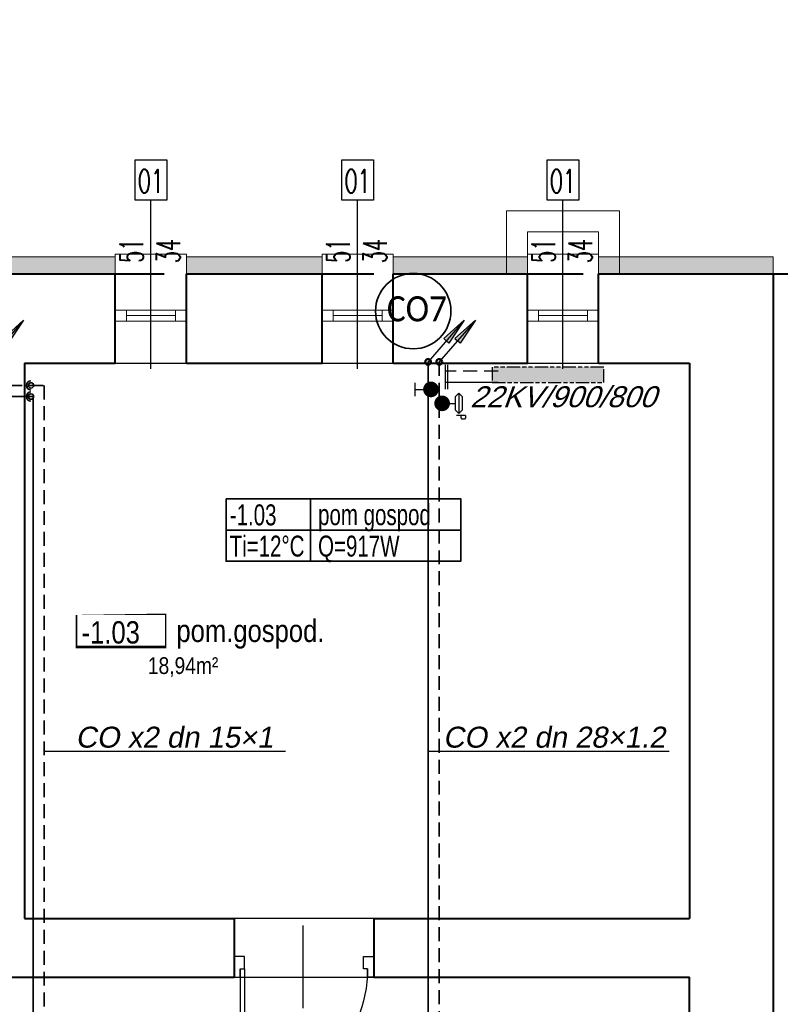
# Model space of a CAD drawing. Header units: millimetres. Extents: x 8949 to 48457, y -1077 to 15217.
# Tile 4 of 63: x 21606 to 22150, y 8088 to 8793. Entities that reach past the tile are written whole.
import ezdxf
from ezdxf.enums import TextEntityAlignment as Align

# ---------------------------------------------------------------- set-up
doc = ezdxf.new("R2010")
doc.units = ezdxf.units.MM
doc.linetypes.add('DASHED', pattern=[0.75, 0.5, -0.25])
doc.linetypes.add('PHANTOM', pattern=[29.5, 9.5, -1.5, 3, -1.5, 3, -1.5, 9.5])
for name, color, linetype, lineweight in [('0A_KONSTR', 250, 'Continuous', 40), ('0A_OCIEPLENIE', 30, 'Continuous', 9), ('0A_OPISY POM', 7, 'Continuous', 9), ('0A_POMOCNICZE', 30, 'Continuous', 9), ('0A_STOLARKA', 140, 'Continuous', 9), ('__ IS co_OZN POM', 6, 'Continuous', 35), ('___CO', 1, 'Continuous', 25), ('___IS GRZEJNIKI', 1, 'PHANTOM', 30), ('___IS OPIS PIONÓW', 2, 'Continuous', 25), ('___IS OPIS SREDNIC CO', 2, 'Continuous', 25), ('___IS PION CO', 1, 'Continuous', 25)]:
    doc.layers.add(name, color=color, linetype=linetype, lineweight=lineweight)
for name, color, linetype in [('_a_drzwi', 2, 'Continuous'), ('ARMATURA', 7, 'Continuous'), ('Opisy', 4, 'Continuous')]:
    doc.layers.add(name, color=color, linetype=linetype)
doc.styles.add('1', font='simplex.shx', dxfattribs={"width": 0.6})
doc.styles.add('1_50', font='simplex.shx', dxfattribs={"width": 0.6})
doc.styles.add('ETYKIETY_PRZEWODOW', font='arial.ttf', dxfattribs={"oblique": 10, "height": 10})
doc.styles.add('m1_romans', font='romans.shx', dxfattribs={"width": 0.8})
doc.styles.get("Standard").update_dxf_attribs({"font": 'arial.ttf'})
pattern_1 = [(0, (8036.601214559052, 1017.80696612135), (4.7625, 2.749630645), [3.175, -6.35]), (120, (8036.601214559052, 1017.80696612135), (-4.762499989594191, 2.749630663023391), [3.174999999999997, -6.349999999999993]), (59.99999999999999, (8036.601214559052, 1017.80696612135), (1.040580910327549e-08, 5.499261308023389), [-6.35, 3.175])]

# ---------------------------------------------------------------- blocks, each defined once
blk = doc.blocks.new('A$C372b6b25')
at = {"layer": '_a_drzwi'}
for p, q in [((3.333333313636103, -4.444444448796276), (3.333333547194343, 63.88888889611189)), ((5.55555553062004, -4.444444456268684), (5.555555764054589, 63.852745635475)), ((37.04486090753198, 16.66666644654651), (37.04486075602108, -27.77777792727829)), ((0, 0), (3.33333332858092, -1.120861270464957e-08)), ((3.33333332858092, -1.120861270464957e-08), (3.333333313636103, -4.444444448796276)), ((3.333333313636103, -4.444444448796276), (5.55555553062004, -4.444444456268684)), ((5.55555553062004, -4.444444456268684), (5.555555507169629, -11.1111111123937)), ((69.44444444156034, -4.444444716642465), (69.44444441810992, -11.11111137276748)), ((71.66666665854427, -4.444444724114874), (69.44444444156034, -4.444444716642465)), ((71.66666667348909, -2.870419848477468e-07), (71.66666665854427, -4.444444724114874)), ((75, -2.982487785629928e-07), (71.66666667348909, -2.870419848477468e-07)), ((5.555555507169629, -11.1111111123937), (-3.839522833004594e-08, -11.1111110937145)), ((69.44444441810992, -11.11111137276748), (74.99999996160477, -11.1111113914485))]:
    blk.add_line(p, q, dxfattribs=at)
for points in [[(0, 0), (0, -11.1111110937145)], [(75, -2.982487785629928e-07), (74.99999996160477, -11.1111113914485)]]:
    blk.add_lwpolyline(points, dxfattribs=at)
blk.add_arc((3.333333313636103, -4.444444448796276), 68.33333334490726, 0, 89.99999980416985, dxfattribs=at)
blk = doc.blocks.new('A$C3A1D35A0')
at = {"layer": '___IS PION CO'}
blk.add_hatch(color=2, dxfattribs=at).paths.add_polyline_path([(0, 39.52686293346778), (-2.429371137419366, 19.93677408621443), (0, 19.93677408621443), (2.429371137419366, 19.93677408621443)])
at = {"layer": '___IS PION CO', "color": 2}
for points in [[(0, 39.52686293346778), (-2.429371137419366, 19.93677408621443), (0, 19.93677408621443)], [(0, 39.52686293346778), (0, 0)], [(0, 39.52686293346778), (0, 0)], [(0, 39.52686293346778), (2.429371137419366, 19.93677408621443), (0, 19.93677408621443)]]:
    blk.add_lwpolyline(points, dxfattribs=at)
blk = doc.blocks.new('REGDPG')
at = {"layer": 'ARMATURA', "linetype": 'Continuous'}
for p, q in [((-9, 15), (-6, 18)), ((-6, 18), (6, 18)), ((6, 18), (9, 15)), ((11, 21), (11, 13)), ((11, 21), (13, 21)), ((13, 21), (14, 20)), ((14, 18), (13, 17)), ((14, 20), (14, 18)), ((-6, 12), (-9, 15)), ((-9, 15), (9, 15)), ((6, 12), (-6, 12)), ((0, 6), (0, 12)), ((9, 15), (6, 12)), ((13, 17), (11, 17))]:
    blk.add_line(p, q, dxfattribs=at)
at = {"layer": 'ARMATURA', "linetype": 'Continuous', "const_width": 7}
blk.add_lwpolyline([(-3.5, 0, 1), (3.5, 0, 1)], format="xyb", close=True, dxfattribs=at)
blk = doc.blocks.new('ZAWORODCING')
at = {"layer": 'ARMATURA', "linetype": 'Continuous'}
for p, q in [((-6, 14), (6, 14)), ((0, 14), (0, 7))]:
    blk.add_line(p, q, dxfattribs=at)
at = {"layer": 'ARMATURA', "linetype": 'Continuous', "const_width": 7}
blk.add_lwpolyline([(-3.5, 0, 1), (3.5, 0, 1)], format="xyb", close=True, dxfattribs=at)

msp = doc.modelspace()

# ---------------------------------------------------------------- hatches: boundary and pattern name
at = {"layer": '0A_OCIEPLENIE', "transparency": 33554687}
h = msp.add_hatch(dxfattribs=at)
h.set_pattern_fill('HONEY', color=256)
h.set_pattern_definition(pattern_1)
h.paths.add_polyline_path([(21748.72370591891, 7458.432598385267), (21743.72370591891, 7458.432598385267), (21743.72370591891, 7446.432598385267), (21748.72370591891, 7446.432598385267)])
h.paths.add_polyline_path([(21743.72370591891, 7458.432598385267), (21725.72370591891, 7458.432598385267), (21725.72370591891, 7446.432598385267), (21743.72370591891, 7446.432598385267)])
h.paths.add_polyline_path([(21725.72370591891, 7458.432598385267), (21720.72370591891, 7458.432598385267), (21720.72370591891, 7446.432598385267), (21725.72370591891, 7446.432598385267)])
h.paths.add_polyline_path([(21668.72370591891, 7458.432598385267), (21645.72370591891, 7458.432598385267), (21645.72370591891, 7446.432598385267), (21668.72370591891, 7446.432598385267)])
h.paths.add_polyline_path([(21645.72370591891, 7458.432598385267), (21640.72370591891, 7458.432598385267), (21640.72370591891, 7446.432598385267), (21645.72370591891, 7446.432598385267)])
h.paths.add_polyline_path([(21588.72370591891, 7458.432598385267), (21573.72370591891, 7458.432598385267), (21573.72370591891, 7446.43259838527), (21588.72370591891, 7446.43259838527)])
h.paths.add_polyline_path([(21573.72370591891, 7458.432598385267), (21491.05126468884, 7458.432598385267), (21491.05126468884, 7446.43259838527), (21573.72370591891, 7446.43259838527)])
h.paths.add_polyline_path([(21491.05126468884, 7458.432598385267), (21450.16534674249, 7458.432598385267), (21450.16534674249, 7446.43259838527), (21491.05126468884, 7446.43259838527)])
h.paths.add_polyline_path([(21450.16534674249, 7458.432598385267), (21435.16534674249, 7458.432598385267), (21435.16534674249, 7446.43259838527), (21450.16534674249, 7446.43259838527)])
h.paths.add_polyline_path([(21384.16534674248, 7458.432598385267), (21379.16534674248, 7458.432598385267), (21379.16534674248, 7446.432598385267), (21384.16534674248, 7446.432598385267)])
h.paths.add_polyline_path([(21379.16534674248, 7458.432598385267), (21361.16534674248, 7458.432598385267), (21361.16534674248, 7446.432598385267), (21379.16534674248, 7446.432598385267)])
h.paths.add_polyline_path([(21361.16534674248, 7458.432598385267), (21356.16534674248, 7458.432598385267), (21356.16534674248, 7446.432598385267), (21361.16534674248, 7446.432598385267)])
h.paths.add_polyline_path([(21304.16534674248, 7458.432598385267), (21289.16534674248, 7458.432598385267), (21289.16534674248, 7446.432598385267), (21304.16534674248, 7446.432598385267)])
h.paths.add_polyline_path([(21289.16534674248, 7458.432598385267), (21169.16534674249, 7458.432598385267), (21169.16534674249, 7446.432598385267), (21289.16534674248, 7446.432598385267)])
h.paths.add_polyline_path([(21169.16534674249, 7458.432598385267), (21154.16534674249, 7458.432598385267), (21154.16534674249, 7446.432598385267), (21169.16534674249, 7446.432598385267)])
h.paths.add_polyline_path([(21033.16534674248, 7458.432598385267), (21018.16534674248, 7458.432598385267), (21018.16534674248, 7446.432598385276), (21033.16534674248, 7446.432598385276)])
h.paths.add_polyline_path([(21018.16534674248, 7458.432598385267), (20534.16534674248, 7458.432598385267), (20534.16534674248, 7711.432598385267), (20522.16534674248, 7711.432598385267), (20522.16534674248, 7446.432598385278), (20534.16534674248, 7446.432598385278), (21018.16534674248, 7446.432598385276)])
h.paths.add_polyline_path([(20534.16534674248, 7789.432598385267), (20522.16534674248, 7789.432598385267), (20522.16534674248, 7762.432598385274), (20534.16534674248, 7762.432598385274)])
h.paths.add_polyline_path([(20534.16534674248, 8218.432598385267), (20522.16534674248, 8218.432598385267), (20522.16534674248, 7840.432598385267), (20534.16534674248, 7840.432598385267)])
h.paths.add_polyline_path([(21373.62060964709, 8001.771961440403), (21413.36027445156, 8001.771961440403), (21413.36027445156, 8028.794307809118), (21373.62060964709, 8028.794307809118)], flags=9)
h.paths.add_polyline_path([(20674.16391548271, 8327.965227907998), (20674.16391548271, 8356.565227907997), (20653.16391548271, 8356.565227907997), (20653.16391548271, 8327.965227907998)], flags=9)
h.paths.add_polyline_path([(20674.16391548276, 8118.132598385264), (20674.16391548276, 8138.732598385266), (20653.16391548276, 8138.732598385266), (20653.16391548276, 8118.132598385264)], flags=9)
h.paths.add_polyline_path([(20674.16391548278, 8022.432598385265), (20674.16391548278, 8049.432598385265), (20653.16391548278, 8049.432598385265), (20653.16391548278, 8022.432598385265)], flags=9)
h.paths.add_polyline_path([(20674.16391548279, 7931.932598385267), (20674.16391548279, 7952.932598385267), (20653.16391548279, 7952.932598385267), (20653.16391548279, 7931.932598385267)], flags=9)
h.paths.add_polyline_path([(20654.70457165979, 7707.06116981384), (20654.70457165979, 7735.661169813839), (20633.70457165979, 7735.661169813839), (20633.70457165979, 7707.06116981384)], flags=9)
h.paths.add_polyline_path([(20743.92645476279, 8193.325151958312), (20772.52645476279, 8193.325151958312), (20772.52645476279, 8214.325151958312), (20743.92645476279, 8214.325151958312)], flags=9)
h.paths.add_polyline_path([(20965.36534674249, 8193.325151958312), (20985.96534674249, 8193.325151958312), (20985.96534674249, 8214.325151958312), (20965.36534674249, 8214.325151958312)], flags=9)
h.paths.add_polyline_path([(21062.86534674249, 8193.325151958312), (21089.46534674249, 8193.325151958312), (21089.46534674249, 8214.325151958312), (21062.86534674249, 8214.325151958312)], flags=9)
h.paths.add_polyline_path([(20903.36444984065, 8216.029296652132), (20903.36444984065, 8239.429296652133), (20882.36444984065, 8239.429296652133), (20882.36444984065, 8216.029296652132)], flags=9)
h.paths.add_polyline_path([(20740.17812377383, 7573.905326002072), (20767.17812377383, 7573.905326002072), (20767.17812377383, 7594.905326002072), (20740.17812377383, 7594.905326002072)], flags=25)
h.paths.add_polyline_path([(21057.06534674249, 7573.905326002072), (21085.26534674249, 7573.905326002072), (21085.26534674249, 7594.905326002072), (21057.06534674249, 7594.905326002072)], flags=9)
h.paths.add_polyline_path([(21362.36534674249, 7573.90532600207), (21390.96534674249, 7573.90532600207), (21390.96534674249, 7594.90532600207), (21362.36534674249, 7594.90532600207)], flags=9)
h.paths.add_polyline_path([(21676.66534674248, 7573.905326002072), (21705.66534674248, 7573.905326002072), (21705.66534674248, 7594.905326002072), (21676.66534674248, 7594.905326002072)], flags=9)
h.paths.add_polyline_path([(21489.82424098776, 7828.177741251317), (21489.82424098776, 7855.177741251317), (21468.82424098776, 7855.177741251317), (21468.82424098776, 7828.177741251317)], flags=9)
h.paths.add_polyline_path([(21525.1696310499, 7736.2763530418), (21542.1696310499, 7736.2763530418), (21542.1696310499, 7757.2763530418), (21525.1696310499, 7757.2763530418)], flags=9)
h.paths.add_polyline_path([(21594.25587722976, 7729.510486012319), (21594.25587722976, 7758.110486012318), (21573.25587722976, 7758.110486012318), (21573.25587722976, 7729.510486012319)], flags=9)
h.paths.add_polyline_path([(21238.12639449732, 8250.438293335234), (21238.12639449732, 8279.038293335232), (21217.12639449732, 8279.038293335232), (21217.12639449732, 8250.438293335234)], flags=9)
h.paths.add_polyline_path([(21238.12639449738, 7707.632598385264), (21238.12639449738, 7736.232598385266), (21217.12639449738, 7736.232598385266), (21217.12639449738, 7707.632598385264)], flags=9)
h.paths.add_polyline_path([(20871.4571188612, 7842.327518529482), (20891.6571188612, 7842.327518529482), (20891.6571188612, 7863.327518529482), (20871.4571188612, 7863.327518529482)], flags=9)
h.paths.add_polyline_path([(20986.06534674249, 7842.327518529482), (21006.26534674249, 7842.327518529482), (21006.26534674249, 7863.327518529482), (20986.06534674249, 7863.327518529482)], flags=9)
h.paths.add_polyline_path([(20822.57036450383, 7889.819634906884), (20822.57036450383, 7910.419634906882), (20801.57036450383, 7910.419634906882), (20801.57036450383, 7889.819634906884)], flags=9)
h.paths.add_polyline_path([(21066.26253718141, 7889.380100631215), (21066.26253718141, 7909.980100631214), (21045.26253718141, 7909.980100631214), (21045.26253718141, 7889.380100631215)], flags=9)
h.paths.add_polyline_path([(21136.91124650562, 7752.365417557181), (21136.91124650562, 7780.96541755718), (21115.91124650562, 7780.96541755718), (21115.91124650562, 7752.365417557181)], flags=9)
h.paths.add_polyline_path([(21639.7596360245, 7426.791666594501), (21639.7596360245, 7451.9916665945), (21614.5596360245, 7451.9916665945), (21614.5596360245, 7426.791666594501)], flags=9)
h.paths.add_polyline_path([(21613.3385257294, 7429.477470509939), (21613.3385257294, 7449.877470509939), (21588.1385257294, 7449.877470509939), (21588.1385257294, 7429.477470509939)], flags=9)
h.paths.add_polyline_path([(21719.7596360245, 7426.791666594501), (21719.7596360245, 7451.9916665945), (21694.5596360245, 7451.9916665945), (21694.5596360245, 7426.791666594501)], flags=9)
h.paths.add_polyline_path([(21693.33852572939, 7429.477470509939), (21693.33852572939, 7449.877470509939), (21668.13852572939, 7449.877470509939), (21668.13852572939, 7429.477470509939)], flags=9)
h.paths.add_polyline_path([(21799.7596360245, 7426.791666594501), (21799.7596360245, 7451.9916665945), (21774.5596360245, 7451.9916665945), (21774.5596360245, 7426.791666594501)], flags=9)
h.paths.add_polyline_path([(21773.33852572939, 7429.477470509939), (21773.33852572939, 7449.877470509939), (21748.13852572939, 7449.877470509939), (21748.13852572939, 7429.477470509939)], flags=9)
h.paths.add_polyline_path([(21603.69324741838, 7378.050033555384), (21625.05324741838, 7378.050033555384), (21625.05324741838, 7403.250033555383), (21603.69324741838, 7403.250033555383)], flags=9)
h.paths.add_polyline_path([(21683.69324741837, 7378.050033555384), (21705.05324741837, 7378.050033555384), (21705.05324741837, 7403.250033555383), (21683.69324741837, 7403.250033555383)], flags=9)
h.paths.add_polyline_path([(21763.69324741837, 7378.050033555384), (21785.05324741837, 7378.050033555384), (21785.05324741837, 7403.250033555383), (21763.69324741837, 7403.250033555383)], flags=9)
h.paths.add_polyline_path([(21956.13488824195, 7378.050033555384), (21977.49488824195, 7378.050033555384), (21977.49488824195, 7403.250033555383), (21956.13488824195, 7403.250033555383)], flags=9)
h.paths.add_polyline_path([(21669.30192060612, 7678.618545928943), (21783.28827804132, 7678.618545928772), (21783.28827804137, 7711.928232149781), (21669.30192060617, 7711.928232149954)], flags=9)
h.paths.add_polyline_path([(21604.07009452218, 7658.137891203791), (21652.85590625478, 7658.137891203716), (21652.85590625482, 7683.120155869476), (21604.07009452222, 7683.120155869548)], flags=9)
h.paths.add_polyline_path([(21493.08263417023, 8753.618184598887), (21493.08263417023, 8776.720503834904), (21451.86844590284, 8776.720503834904), (21451.86844590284, 8753.618184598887)], flags=9)
h.paths.add_polyline_path([(21493.08263417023, 7301.373594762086), (21493.08263417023, 7324.475913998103), (21451.86844590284, 7324.475913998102), (21451.86844590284, 7301.373594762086)], flags=9)
h.paths.add_polyline_path([(21252.50357933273, 8338.787035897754), (21366.48993676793, 8338.787035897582), (21366.48993676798, 8372.096722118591), (21252.50357933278, 8372.096722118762)], flags=9)
h.paths.add_polyline_path([(20736.31588251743, 7678.618545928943), (20840.08668742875, 7678.618545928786), (20840.0866874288, 7711.928232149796), (20736.31588251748, 7711.928232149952)], flags=9)
h.paths.add_polyline_path([(21047.87178949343, 7678.618545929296), (21161.85814692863, 7678.618545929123), (21161.85814692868, 7711.928232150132), (21047.87178949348, 7711.928232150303)], flags=9)
h.paths.add_polyline_path([(21364.1983098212, 7678.618545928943), (21478.1846672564, 7678.618545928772), (21478.18466725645, 7711.928232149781), (21364.19830982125, 7711.928232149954)], flags=9)
h.paths.add_polyline_path([(21712.71030987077, 8338.787035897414), (21826.69666730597, 8338.787035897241), (21826.69666730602, 8372.096722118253), (21712.71030987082, 8372.096722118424)], flags=9)
h.paths.add_polyline_path([(21187.32905202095, 8318.306381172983), (21236.11486375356, 8318.30638117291), (21236.1148637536, 8343.288645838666), (21187.32905202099, 8343.288645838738)], flags=9)
h.paths.add_polyline_path([(21186.69123397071, 8337.845640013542), (21236.47022442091, 8337.845640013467), (21236.47022442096, 8371.155326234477), (21186.69123397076, 8371.155326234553)], flags=9)
h.paths.add_polyline_path([(20952.16538171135, 8338.525098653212), (21075.29771458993, 8338.525098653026), (21075.29771458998, 8371.834784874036), (20952.1653817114, 8371.834784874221)], flags=9)
h.paths.add_polyline_path([(20887.13000856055, 8318.306381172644), (20943.5611136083, 8318.30638117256), (20943.56111360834, 8343.288645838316), (20887.13000856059, 8343.2886458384)], flags=9)
h.paths.add_polyline_path([(20886.30938014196, 8337.845640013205), (20936.08837059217, 8337.84564001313), (20936.08837059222, 8371.155326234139), (20886.30938014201, 8371.155326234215)], flags=9)
h.paths.add_polyline_path([(20669.53698958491, 7658.137891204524), (20725.96809463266, 7658.13789120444), (20725.9680946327, 7683.120155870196), (20669.53698958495, 7683.120155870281)], flags=24)
h.paths.add_polyline_path([(20669.80503783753, 7677.677150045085), (20719.58402828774, 7677.67715004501), (20719.58402828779, 7710.986836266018), (20669.80503783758, 7710.986836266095)], flags=24)
h.paths.add_polyline_path([(20982.63996340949, 7658.137891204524), (21031.42577514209, 7658.137891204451), (21031.42577514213, 7683.120155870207), (20982.63996340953, 7683.12015587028)], flags=9)
h.paths.add_polyline_path([(20982.02670197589, 7677.677150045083), (21031.80569242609, 7677.677150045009), (21031.80569242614, 7710.986836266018), (20982.02670197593, 7710.986836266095)], flags=9)
h.paths.add_polyline_path([(21298.04151784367, 7658.137891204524), (21354.47262289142, 7658.13789120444), (21354.47262289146, 7683.120155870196), (21298.04151784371, 7683.120155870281)], flags=9)
h.paths.add_polyline_path([(21298.35322230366, 7677.677150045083), (21348.13221275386, 7677.677150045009), (21348.13221275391, 7710.986836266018), (21298.3532223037, 7710.986836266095)], flags=9)
h.paths.add_polyline_path([(21603.34769257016, 7677.677150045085), (21653.12668302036, 7677.67715004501), (21653.12668302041, 7710.986836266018), (21603.34769257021, 7710.986836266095)], flags=9)
h.paths.add_polyline_path([(21954.94736955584, 7674.176526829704), (22039.35664649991, 7674.176526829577), (22039.35664649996, 7707.486213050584), (21954.94736955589, 7707.486213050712)], flags=9)
h.paths.add_polyline_path([(21888.82331973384, 7658.137891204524), (21945.25442478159, 7658.13789120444), (21945.25442478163, 7683.120155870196), (21888.82331973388, 7683.120155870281)], flags=9)
h.paths.add_polyline_path([(21889.16776634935, 7677.677150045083), (21938.94675679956, 7677.677150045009), (21938.94675679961, 7710.986836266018), (21889.1677663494, 7710.986836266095)], flags=9)
h.paths.add_polyline_path([(21646.55351789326, 8318.306381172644), (21702.98462294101, 8318.30638117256), (21702.98462294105, 8343.288645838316), (21646.5535178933, 8343.288645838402)], flags=9)
h.paths.add_polyline_path([(21646.86522235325, 8337.845640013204), (21696.64421280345, 8337.845640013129), (21696.64421280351, 8371.155326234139), (21646.8652223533, 8371.155326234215)], flags=9)
h.paths.add_polyline_path([(21461.71534346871, 8513.600384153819), (21575.70170090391, 8513.600384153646), (21575.70170090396, 8546.910070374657), (21461.71534346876, 8546.910070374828)], flags=9)
h.paths.add_polyline_path([(21396.48351738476, 8493.119729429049), (21445.26932911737, 8493.119729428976), (21445.26932911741, 8518.101994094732), (21396.4835173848, 8518.101994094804)], flags=9)
h.paths.add_polyline_path([(21395.96848241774, 8512.658988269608), (21445.74747286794, 8512.658988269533), (21445.74747286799, 8545.968674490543), (21395.96848241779, 8545.96867449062)], flags=9)
h.paths.add_polyline_path([(20892.49067118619, 8040.692653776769), (21002.3733451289, 8040.692653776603), (21002.37334512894, 8074.002339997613), (20892.49067118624, 8074.002339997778)], flags=9)
h.paths.add_polyline_path([(20827.4552980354, 8020.211999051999), (20883.88640308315, 8020.211999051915), (20883.88640308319, 8045.194263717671), (20827.45529803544, 8045.194263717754)], flags=9)
h.paths.add_polyline_path([(20829.19947179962, 8039.751257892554), (20878.97846224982, 8039.75125789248), (20878.97846224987, 8073.060944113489), (20829.19947179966, 8073.060944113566)], flags=9)
h.paths.add_polyline_path([(23135.22363020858, 7443.780619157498), (23358.70248423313, 7443.780619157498), (23358.70248423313, 7531.968431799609), (23135.22363020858, 7531.968431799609)], flags=9)
h.paths.add_polyline_path([(23133.10995033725, 7558.022681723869), (23412.14942029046, 7558.022681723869), (23412.14942029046, 7639.691932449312), (23133.10995033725, 7639.691932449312)], flags=9)
h.paths.add_polyline_path([(23137.44402740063, 7325.375708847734), (23231.80129206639, 7325.375708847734), (23231.80129206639, 7343.736629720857), (23137.44402740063, 7343.736629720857)], flags=9)
h.paths.add_polyline_path([(23359.28262447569, 7155.657134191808), (23394.00078827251, 7155.657134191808), (23394.00078827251, 7176.376923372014), (23359.28262447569, 7176.376923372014)], flags=9)
h.paths.add_polyline_path([(23081.41918160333, 8403.973216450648), (23412.4751818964, 8403.973216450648), (23412.4751818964, 9132.06125635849), (23081.41918160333, 9132.06125635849)], flags=9)
h.paths.add_polyline_path([(23135.68500805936, 7235.452969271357), (23346.86773849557, 7235.452969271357), (23346.86773849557, 7289.921575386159), (23135.68500805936, 7289.921575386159)], flags=9)
h.paths.add_polyline_path([(23136.90405960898, 7381.559866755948), (23306.6669021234, 7381.559866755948), (23306.6669021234, 7423.58959917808), (23136.90405960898, 7423.58959917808)], flags=9)
h.paths.add_polyline_path([(23237.12699256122, 7154.680444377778), (23296.83098621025, 7154.680444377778), (23296.83098621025, 7175.400233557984), (23237.12699256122, 7175.400233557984)], flags=9)
h.paths.add_polyline_path([(23134.79798755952, 7531.722983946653), (23283.42355245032, 7531.722983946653), (23283.42355245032, 7552.442773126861), (23134.79798755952, 7552.442773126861)], flags=9)
h.paths.add_polyline_path([(23133.75548244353, 7638.506261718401), (23285.48112833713, 7638.506261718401), (23285.48112833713, 7659.226050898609), (23133.75548244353, 7659.226050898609)], flags=9)
h.paths.add_polyline_path([(23358.54053376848, 7196.513202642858), (23421.87757333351, 7196.513202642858), (23421.87757333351, 7216.91422583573), (23358.54053376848, 7216.91422583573)], flags=9)
h.paths.add_polyline_path([(23137.19484688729, 7291.481202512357), (23256.15016749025, 7291.481202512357), (23256.15016749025, 7312.200991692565), (23137.19484688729, 7312.200991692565)], flags=9)
h.paths.add_polyline_path([(23135.68613474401, 7423.263701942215), (23221.08239263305, 7423.263701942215), (23221.08239263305, 7443.983491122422), (23135.68613474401, 7443.983491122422)], flags=9)
h.paths.add_polyline_path([(23135.40216427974, 7194.306786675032), (23252.01184837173, 7194.306786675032), (23252.01184837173, 7215.02657585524), (23135.40216427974, 7215.02657585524)], flags=9)
h.paths.add_polyline_path([(23135.81994198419, 7342.800471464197), (23267.25788963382, 7342.800471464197), (23267.25788963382, 7363.520260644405), (23135.81994198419, 7363.520260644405)], flags=9)
h.paths.add_polyline_path([(23135.57972078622, 7175.247606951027), (23193.66508807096, 7175.247606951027), (23193.66508807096, 7195.967396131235), (23135.57972078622, 7195.967396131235)], flags=9)
h.paths.add_polyline_path([(23236.41735283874, 7175.354507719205), (23285.13389125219, 7175.354507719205), (23285.13389125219, 7196.074296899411), (23236.41735283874, 7196.074296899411)], flags=9)
h.paths.add_polyline_path([(23136.37911449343, 7215.831377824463), (23204.89982138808, 7215.831377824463), (23204.89982138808, 7236.080461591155), (23136.37911449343, 7236.080461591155)], flags=9)
h.paths.add_polyline_path([(23357.7480666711, 7215.896456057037), (23404.42312139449, 7215.896456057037), (23404.42312139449, 7236.145539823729), (23357.7480666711, 7236.145539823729)], flags=9)
h.paths.add_polyline_path([(23358.1740456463, 7175.512109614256), (23419.69399583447, 7175.512109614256), (23419.69399583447, 7195.761193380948), (23358.1740456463, 7195.761193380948)], flags=9)
h.paths.add_polyline_path([(23135.26118712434, 7154.135968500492), (23167.62685582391, 7154.135968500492), (23167.62685582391, 7174.855757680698), (23135.26118712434, 7174.855757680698)], flags=9)
h.paths.add_polyline_path([(23130.67684364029, 7088.110058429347), (23447.0428054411, 7088.110058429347), (23447.0428054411, 7154.097439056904), (23130.67684364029, 7154.097439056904)], flags=9)
h.paths.add_polyline_path([(20503.33483340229, 7711.896668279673), (20528.53483340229, 7711.896668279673), (20528.53483340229, 7737.096668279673), (20503.33483340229, 7737.096668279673)], flags=9)
h.paths.add_polyline_path([(20506.02063731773, 7738.317778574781), (20526.42063731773, 7738.317778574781), (20526.42063731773, 7763.517778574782), (20506.02063731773, 7763.517778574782)], flags=9)
h.paths.add_polyline_path([(20503.33483340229, 7789.896668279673), (20528.53483340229, 7789.896668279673), (20528.53483340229, 7815.096668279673), (20503.33483340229, 7815.096668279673)], flags=9)
h.paths.add_polyline_path([(20506.02063731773, 7816.317778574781), (20526.42063731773, 7816.317778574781), (20526.42063731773, 7841.517778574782), (20506.02063731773, 7841.517778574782)], flags=9)
h.paths.add_polyline_path([(20616.34965918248, 8220.440119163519), (20616.34965918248, 8250.911547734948), (20599.84965918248, 8250.911547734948), (20599.84965918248, 8220.440119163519)], flags=9)
h.paths.add_polyline_path([(20503.81483340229, 8222.89666827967), (20528.05483340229, 8222.89666827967), (20528.05483340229, 8248.09666827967), (20503.81483340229, 8248.09666827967)], flags=9)
h.paths.add_polyline_path([(20504.10063731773, 8249.31777857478), (20528.34063731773, 8249.31777857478), (20528.34063731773, 8274.517778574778), (20504.10063731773, 8274.517778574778)], flags=9)
h.paths.add_polyline_path([(20616.34965918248, 8312.73964415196), (20616.34965918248, 8343.211072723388), (20599.84965918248, 8343.211072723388), (20599.84965918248, 8312.73964415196)], flags=9)
h.paths.add_polyline_path([(20503.81483340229, 8331.39666827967), (20528.0548334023, 8331.39666827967), (20528.0548334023, 8356.59666827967), (20503.81483340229, 8356.59666827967)], flags=9)
h.paths.add_polyline_path([(20503.86063731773, 8357.81777857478), (20528.58063731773, 8357.81777857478), (20528.58063731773, 8383.017778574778), (20503.86063731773, 8383.017778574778)], flags=9)
h.paths.add_polyline_path([(20739.9671601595, 8358.150064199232), (20799.44874269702, 8358.150064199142), (20799.44874269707, 8391.45975042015), (20739.96716015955, 8391.459750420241)], flags=9)
h.paths.add_polyline_path([(21075.20127684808, 8615.290125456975), (21075.20127684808, 8640.010125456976), (21050.00127684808, 8640.010125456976), (21050.00127684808, 8615.290125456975)], flags=9)
h.paths.add_polyline_path([(21048.78016655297, 8615.575929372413), (21048.78016655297, 8640.295929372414), (21023.58016655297, 8640.295929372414), (21023.58016655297, 8615.575929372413)], flags=9)
h.paths.add_polyline_path([(21219.70127684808, 8615.050125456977), (21219.70127684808, 8640.250125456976), (21194.50127684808, 8640.250125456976), (21194.50127684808, 8615.050125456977)], flags=9)
h.paths.add_polyline_path([(21193.28016655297, 8617.735929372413), (21193.28016655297, 8638.135929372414), (21168.08016655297, 8638.135929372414), (21168.08016655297, 8617.735929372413)], flags=9)
h.paths.add_polyline_path([(21724.70127684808, 8615.050125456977), (21724.70127684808, 8640.250125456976), (21699.50127684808, 8640.250125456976), (21699.50127684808, 8615.050125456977)], flags=9)
h.paths.add_polyline_path([(21698.28016655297, 8617.735929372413), (21698.28016655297, 8638.135929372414), (21673.08016655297, 8638.135929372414), (21673.08016655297, 8617.735929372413)], flags=9)
h.paths.add_polyline_path([(21872.70127684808, 8615.050125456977), (21872.70127684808, 8640.250125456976), (21847.50127684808, 8640.250125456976), (21847.50127684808, 8615.050125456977)], flags=9)
h.paths.add_polyline_path([(21846.28016655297, 8617.735929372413), (21846.28016655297, 8638.135929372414), (21821.08016655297, 8638.135929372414), (21821.08016655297, 8617.735929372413)], flags=9)
h.paths.add_polyline_path([(22019.70127684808, 8615.050125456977), (22019.70127684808, 8640.250125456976), (21994.50127684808, 8640.250125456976), (21994.50127684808, 8615.050125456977)], flags=9)
h.paths.add_polyline_path([(21993.28016655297, 8617.735929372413), (21993.28016655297, 8638.135929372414), (21968.08016655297, 8638.135929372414), (21968.08016655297, 8617.735929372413)], flags=9)
h.paths.add_polyline_path([(21862.57446447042, 8026.996781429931), (21922.05604700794, 8026.996781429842), (21922.05604700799, 8060.306467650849), (21862.57446447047, 8060.30646765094)], flags=9)
h.paths.add_polyline_path([(21649.97674942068, 7747.876126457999), (21746.56610822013, 7747.876126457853), (21746.56610822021, 7802.802911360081), (21649.97674942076, 7802.802911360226)], flags=9)
h.paths.add_polyline_path([(21916.47386146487, 7749.699151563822), (21975.95544400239, 7749.699151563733), (21975.95544400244, 7783.008837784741), (21916.47386146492, 7783.008837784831)], flags=9)
h.paths.add_polyline_path([(21920.34872090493, 7528.203362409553), (22003.2772923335, 7528.203362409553), (22003.2772923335, 7541.703362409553), (21920.34872090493, 7541.703362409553)], flags=9)
h.paths.add_polyline_path([(21992.20127684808, 7426.791666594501), (21992.20127684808, 7451.9916665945), (21967.00127684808, 7451.9916665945), (21967.00127684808, 7426.791666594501)], flags=9)
h.paths.add_polyline_path([(21965.78016655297, 7429.477470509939), (21965.78016655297, 7449.877470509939), (21940.58016655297, 7449.877470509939), (21940.58016655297, 7429.477470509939)], flags=9)
h.paths.add_polyline_path([(21435.20127684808, 7429.191666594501), (21435.20127684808, 7449.591666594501), (21410.00127684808, 7449.591666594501), (21410.00127684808, 7429.191666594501)], flags=9)
h.paths.add_polyline_path([(21408.78016655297, 7429.477470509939), (21408.78016655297, 7449.877470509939), (21383.58016655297, 7449.877470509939), (21383.58016655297, 7429.477470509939)], flags=9)
h.paths.add_polyline_path([(21355.20127684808, 7426.791666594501), (21355.20127684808, 7451.9916665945), (21330.00127684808, 7451.9916665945), (21330.00127684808, 7426.791666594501)], flags=9)
h.paths.add_polyline_path([(21328.78016655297, 7427.317470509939), (21328.78016655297, 7452.037470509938), (21303.58016655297, 7452.037470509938), (21303.58016655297, 7427.317470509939)], flags=9)
h.paths.add_polyline_path([(21118.70127684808, 7427.271666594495), (21118.70127684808, 7451.511666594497), (21093.50127684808, 7451.511666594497), (21093.50127684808, 7427.271666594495)], flags=9)
h.paths.add_polyline_path([(21092.28016655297, 7425.637470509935), (21092.28016655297, 7453.717470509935), (21067.08016655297, 7453.717470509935), (21067.08016655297, 7425.637470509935)], flags=9)
h.paths.add_polyline_path([(21030.28104360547, 7522.195472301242), (21062.80961503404, 7522.195472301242), (21062.80961503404, 7538.695472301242), (21030.28104360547, 7538.695472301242)], flags=9)
h.paths.add_polyline_path([(21414.3908424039, 8109.659021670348), (21414.3908424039, 8223.873307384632), (21391.8908424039, 8223.873307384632), (21391.8908424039, 8109.659021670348)], flags=9)
h.paths.add_polyline_path([(20973.82230474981, 8658.707102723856), (21080.75087617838, 8658.707102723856), (21080.75087617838, 8681.207102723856), (20973.82230474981, 8681.207102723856)], flags=9)
h = msp.add_hatch(dxfattribs=at)
h.set_pattern_fill('HONEY', color=256)
h.set_pattern_definition(pattern_1)
h.paths.add_polyline_path([(20534.16534674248, 8310.432598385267), (20522.16534674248, 8310.432598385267), (20522.16534674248, 8277.432598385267), (20534.16534674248, 8277.432598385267)])
h.paths.add_polyline_path([(20534.16534674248, 8611.432598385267), (20826.16534674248, 8611.432598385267), (20826.16534674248, 8623.432598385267), (20522.16534674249, 8623.432598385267), (20522.16534674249, 8611.432598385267), (20522.16534674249, 8402.432598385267), (20534.16534674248, 8402.432598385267)])
h.paths.add_polyline_path([(20838.16534674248, 8623.432598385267), (20826.16534674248, 8623.432598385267), (20826.16534674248, 8611.432598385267), (20838.16534674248, 8611.432598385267)])
h.paths.add_polyline_path([(20857.16534674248, 8623.432598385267), (20838.16534674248, 8623.432598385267), (20838.16534674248, 8611.432598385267), (20857.16534674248, 8611.432598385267)])
h.paths.add_polyline_path([(20975.16534674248, 8623.432598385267), (20937.16534674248, 8623.432598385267), (20937.16534674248, 8611.432598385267), (20975.16534674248, 8611.432598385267)])
h.paths.add_polyline_path([(21001.16534674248, 8623.432598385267), (20975.16534674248, 8623.432598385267), (20975.16534674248, 8611.432598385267), (21001.16534674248, 8611.432598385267)])
h.paths.add_polyline_path([(21110.16534674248, 8623.432598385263), (21099.16534674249, 8623.432598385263), (21099.16534674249, 8611.432598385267), (21110.16534674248, 8611.432598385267)])
h.paths.add_polyline_path([(21137.16534674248, 8623.432598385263), (21110.16534674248, 8623.432598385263), (21110.16534674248, 8611.432598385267), (21137.16534674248, 8611.432598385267)])
h.paths.add_polyline_path([(21144.13308867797, 8623.432598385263), (21137.16534674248, 8623.432598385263), (21137.16534674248, 8611.432598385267)], flags=17)
h.paths.add_polyline_path([(21164.16534674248, 8623.432598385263), (21144.13308867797, 8623.432598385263), (21137.16534674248, 8611.432598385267), (21164.16534674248, 8611.432598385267)])
h.paths.add_polyline_path([(21169.16534674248, 8623.432598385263), (21164.16534674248, 8623.432598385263), (21164.16534674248, 8611.432598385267), (21169.16534674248, 8611.432598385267)])
h.paths.add_polyline_path([(21491.05126468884, 8623.432598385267), (21220.16534674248, 8623.432598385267), (21220.16534674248, 8611.432598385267), (21491.05126468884, 8611.432598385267)])
h.paths.add_polyline_path([(21674.16534674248, 8623.432598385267), (21491.05126468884, 8623.432598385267), (21491.05126468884, 8611.432598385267), (21674.16534674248, 8611.432598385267)])
h.paths.add_polyline_path([(21822.16534674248, 8623.432598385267), (21725.16534674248, 8623.432598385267), (21725.16534674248, 8611.432598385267), (21822.16534674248, 8611.432598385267)])
h.paths.add_polyline_path([(21954.16534674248, 8623.432598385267), (21873.16534674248, 8623.432598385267), (21873.16534674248, 8611.432598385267), (21954.16534674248, 8611.432598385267)])
h.paths.add_polyline_path([(21969.16534674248, 8623.432598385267), (21954.16534674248, 8623.432598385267), (21954.16534674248, 8611.432598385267), (21969.16534674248, 8611.432598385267)])
h.paths.add_polyline_path([(22035.16534674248, 8623.432598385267), (22020.16534674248, 8623.432598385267), (22020.16534674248, 8611.432598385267), (22035.16534674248, 8611.432598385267)])
h.paths.add_polyline_path([(22145.16534674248, 8623.432598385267), (22035.16534674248, 8623.432598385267), (22035.16534674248, 8611.432598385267), (22145.16534674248, 8611.432598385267)])
at = {"layer": '___IS GRZEJNIKI'}
msp.add_hatch(color=256, dxfattribs=at).paths.add_polyline_path([(21943.94863930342, 8544.52621558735), (21943.94863930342, 8533.52621558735), (22023.94863930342, 8533.52621558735), (22023.94863930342, 8544.52621558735)])

# ---------------------------------------------------------------- linework, layer by layer
at = {"layer": '0A_KONSTR', "linetype": 'DASHED', "ltscale": 100}
msp.add_lwpolyline([(20534.16534674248, 8611.432598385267), (22903.16534674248, 8611.432598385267), (22903.16534674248, 7458.432598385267), (20534.16534674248, 7458.432598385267)], close=True, dxfattribs=at)
at = {"layer": '0A_KONSTR'}
for points in [[(21220.16534674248, 8611.432598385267), (21674.16534674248, 8611.432598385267)], [(21674.16534674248, 8547.432598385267), (21674.16534674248, 8611.432598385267)], [(21725.16534674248, 8547.432598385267), (21725.16534674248, 8611.432598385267)], [(21725.16534674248, 8611.432598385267), (21822.16534674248, 8611.432598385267)], [(21822.16534674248, 8547.432598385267), (21822.16534674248, 8611.432598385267)], [(21873.16534674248, 8547.432598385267), (21873.16534674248, 8611.432598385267)], [(21873.16534674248, 8611.432598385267), (21969.16534674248, 8611.432598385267)], [(21969.16534674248, 8547.432598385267), (21969.16534674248, 8611.432598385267)], [(22020.16534674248, 8547.432598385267), (22020.16534674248, 8611.432598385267)], [(22020.16534674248, 8611.432598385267), (22145.16534674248, 8611.432598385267), (22145.16534674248, 7458.432598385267)], [(21609.16534674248, 8547.432598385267), (21609.16534674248, 8149.432598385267)], [(21609.16534674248, 8547.432598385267), (21674.16534674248, 8547.432598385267)], [(21725.16534674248, 8547.432598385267), (21822.16534674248, 8547.432598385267)], [(21873.16534674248, 8547.432598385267), (21969.16534674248, 8547.432598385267)], [(22020.16534674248, 8547.432598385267), (22085.16534674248, 8547.432598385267)], [(22085.16534674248, 8547.432598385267), (22085.16534674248, 8149.432598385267)], [(21609.16534674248, 8149.432598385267), (21759.16534674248, 8149.432598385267)], [(21759.16534674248, 8149.432598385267), (21759.16534674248, 8107.432598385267)], [(21859.16534674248, 8149.432598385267), (22085.16534674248, 8149.432598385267)], [(21859.16534674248, 8149.432598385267), (21859.16534674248, 8107.432598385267)], [(21572.16534674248, 8107.432598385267), (21759.16534674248, 8107.432598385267)], [(21859.16534674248, 8107.432598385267), (22085.16534674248, 8107.432598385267)], [(22085.16534674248, 7964.432598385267), (22085.16534674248, 8107.432598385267)]]:
    msp.add_lwpolyline(points, dxfattribs=at)
at = {"layer": '0A_OCIEPLENIE'}
for points in [[(21220.16534674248, 8611.432598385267), (21220.16534674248, 8623.432598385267), (21674.16534674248, 8623.432598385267), (21674.16534674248, 8611.432598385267)], [(21725.16534674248, 8611.432598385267), (21725.16534674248, 8623.432598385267), (21822.16534674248, 8623.432598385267), (21822.16534674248, 8611.432598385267)], [(21873.16534674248, 8611.432598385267), (21873.16534674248, 8623.432598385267), (21969.16534674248, 8623.432598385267), (21969.16534674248, 8611.432598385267)], [(22020.16534674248, 8611.432598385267), (22020.16534674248, 8623.432598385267), (22145.16534674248, 8623.432598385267), (22145.16534674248, 8611.432598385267)]]:
    msp.add_lwpolyline(points, dxfattribs=at)
at = {"layer": '0A_OPISY POM', "const_width": 1}
msp.add_lwpolyline([(21646.36789457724, 8367.306239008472), (21710.11874073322, 8367.306239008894), (21710.11874073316, 8343.074326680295), (21646.36789457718, 8343.074326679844)], close=True, dxfattribs=at)
at = {"layer": '0A_POMOCNICZE', "lineweight": 13, "ltscale": 3}
for points in [[(22035.16534674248, 8611.432598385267), (22035.16534674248, 8656.432598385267), (21954.16534674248, 8656.432598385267), (21954.16534674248, 8611.432598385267)], [(22020.16534674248, 8611.432598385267), (22020.16534674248, 8641.432598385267), (21969.16534674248, 8641.432598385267), (21969.16534674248, 8611.432598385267)]]:
    msp.add_lwpolyline(points, dxfattribs=at)
at = {"layer": '0A_STOLARKA'}
for p, q in [((21674.16534674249, 8585.432598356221), (21725.16534674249, 8585.432598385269)), ((21822.16534674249, 8585.432598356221), (21873.16534674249, 8585.432598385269)), ((21969.16534674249, 8585.432598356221), (22020.16534674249, 8585.432598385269)), ((21674.16534674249, 8577.432598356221), (21725.16534674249, 8577.43259833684)), ((21682.16534674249, 8581.432598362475), (21717.16534674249, 8581.43259837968)), ((21822.16534674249, 8577.432598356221), (21873.16534674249, 8577.43259833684)), ((21830.16534674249, 8581.432598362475), (21865.16534674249, 8581.43259837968)), ((21969.16534674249, 8577.432598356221), (22020.16534674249, 8577.43259833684)), ((21977.16534674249, 8581.432598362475), (22012.16534674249, 8581.43259837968))]:
    msp.add_line(p, q, dxfattribs=at)
for points in [[(21725.16534674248, 8625.432598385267), (21674.16534674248, 8625.432598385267), (21674.16534674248, 8547.432598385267), (21725.16534674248, 8547.432598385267)], [(21873.16534674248, 8625.432598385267), (21822.16534674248, 8625.432598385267), (21822.16534674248, 8547.432598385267), (21873.16534674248, 8547.432598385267)], [(22020.16534674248, 8625.432598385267), (21969.16534674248, 8625.432598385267), (21969.16534674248, 8547.432598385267), (22020.16534674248, 8547.432598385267)], [(21682.16534674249, 8577.432598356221), (21682.16534674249, 8585.432598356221), (21674.16534674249, 8585.432598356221), (21674.16534674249, 8577.432598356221)], [(21725.16534674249, 8577.432598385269), (21725.16534674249, 8585.432598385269), (21717.16534674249, 8585.432598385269), (21717.16534674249, 8577.432598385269)], [(21830.16534674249, 8577.432598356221), (21830.16534674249, 8585.432598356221), (21822.16534674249, 8585.432598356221), (21822.16534674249, 8577.432598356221)], [(21873.16534674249, 8577.432598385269), (21873.16534674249, 8585.432598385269), (21865.16534674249, 8585.432598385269), (21865.16534674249, 8577.432598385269)], [(21977.16534674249, 8577.432598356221), (21977.16534674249, 8585.432598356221), (21969.16534674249, 8585.432598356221), (21969.16534674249, 8577.432598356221)], [(22020.16534674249, 8577.432598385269), (22020.16534674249, 8585.432598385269), (22012.16534674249, 8585.432598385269), (22012.16534674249, 8577.432598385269)]]:
    msp.add_lwpolyline(points, close=True, dxfattribs=at)
at = {"layer": '__ IS co_OZN POM'}
msp.add_line((21753.44310848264, 8427.837119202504), (21921.51685421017, 8427.837119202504), dxfattribs=at)
msp.add_lwpolyline([(21753.44310848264, 8450.208594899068), (21921.51685421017, 8450.208594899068), (21921.51685421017, 8405.46564350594), (21753.44310848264, 8405.46564350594)], close=True, dxfattribs=at)
msp.add_lwpolyline([(21813.94153778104, 8405.46564350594), (21813.94153778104, 8450.208594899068)], dxfattribs=at)
at = {"layer": '___CO', "linetype": 'ByBlock', "lineweight": 35, "ltscale": 20}
for points in [[(21574.57282402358, 8548.196915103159), (21574.57282402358, 8523.435936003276), (21615.32350976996, 8523.435936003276), (21615.32350976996, 7990.612208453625)], [(21898.079844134, 8548.247577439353), (21898.079844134, 7990.612208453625)]]:
    msp.add_lwpolyline(points, dxfattribs=at)
at = {"layer": '___CO', "linetype": 'DASHED', "lineweight": 35, "ltscale": 20}
for points in [[(21582.57282402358, 8548.196915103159), (21582.57282402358, 8531.435936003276), (21623.32350976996, 8531.435936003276), (21623.32350976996, 7982.612208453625)], [(21906.079844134, 8548.247577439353), (21906.079844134, 7982.612208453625)]]:
    msp.add_lwpolyline(points, dxfattribs=at)
at = {"layer": '___CO', "color": 2, "lineweight": 35}
for centre in [(21613.78211033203, 8531.435936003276), (21613.78211033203, 8523.435936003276)]:
    msp.add_circle(centre, 1.923925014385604, dxfattribs=at)
for centre in [(21613.78211033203, 8531.435936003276), (21613.78211033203, 8523.435936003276)]:
    msp.add_arc(centre, 3.323925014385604, 90, 270, dxfattribs=at)
at = {"layer": '___IS GRZEJNIKI'}
msp.add_lwpolyline([(21943.94863930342, 8544.52621558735), (21943.94863930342, 8533.52621558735), (22023.94863930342, 8533.52621558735), (22023.94863930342, 8544.52621558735), (21943.94863930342, 8544.52621558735)], dxfattribs=at)
at = {"layer": '___IS OPIS PIONÓW', "color": 2, "lineweight": 35}
msp.add_circle((21887.43671474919, 8584.66775932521), 27.00074591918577, dxfattribs=at)
at = {"layer": '___IS OPIS SREDNIC CO', "color": 2, "ltscale": 20}
for p, q in [((21623.32350976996, 8269.42989294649), (21795.8909113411, 8269.42989294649)), ((21898.079844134, 8269.42989294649), (22070.64724570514, 8269.42989294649))]:
    msp.add_line(p, q, dxfattribs=at)
at = {"layer": '___IS PION CO', "color": 6}
for points in [[(21910.44092435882, 8528.806855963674), (21910.44092435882, 8546.046645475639)], [(21912.15066372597, 8528.806855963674), (21912.15066372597, 8546.046645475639)]]:
    msp.add_lwpolyline(points, dxfattribs=at)
at = {"layer": '___IS PION CO', "linetype": 'DASHED', "ltscale": 20}
msp.add_lwpolyline([(21948.2687884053, 8541.52621558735), (21910.44092435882, 8541.52621558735)], dxfattribs=at)
at = {"layer": '___IS PION CO', "linetype": 'ByBlock', "ltscale": 20}
msp.add_lwpolyline([(21948.2687884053, 8533.52621558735), (21910.44092435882, 8533.52621558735)], dxfattribs=at)
at = {"layer": '___IS PION CO', "lineweight": 50}
for centre in [(21898.079844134, 8548.247577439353), (21906.079844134, 8548.247577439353)]:
    msp.add_circle(centre, 2.045944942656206, dxfattribs=at)
at = {"layer": 'Defpoints'}
for points in [[(21609.16534674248, 8547.432598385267), (22085.16534674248, 8547.432598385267), (22085.16534674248, 8149.432598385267), (21609.16534674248, 8149.432598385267)], [(20598.16534674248, 8107.432598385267), (21368.16534674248, 8107.432598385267), (21368.16534674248, 8436.432598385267), (21459.16534674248, 8436.432598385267), (21459.16534674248, 8107.432598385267), (22085.16534674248, 8107.432598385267), (22085.16534674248, 7964.432598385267), (20598.16534674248, 7964.432598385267)]]:
    msp.add_lwpolyline(points, close=True, dxfattribs=at)
at = {"layer": 'Opisy'}
for p, q in [((21699.66534674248, 8543.302468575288), (21699.66534674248, 8664.046748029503)), ((21847.66534674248, 8543.302468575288), (21847.66534674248, 8664.046748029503)), ((21994.66534674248, 8543.302468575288), (21994.66534674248, 8664.046748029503))]:
    msp.add_line(p, q, dxfattribs=at)
for points in [[(21688.37524584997, 8664.046747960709), (21688.37524567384, 8692.951339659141), (21710.9554480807, 8692.95133979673), (21710.95544825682, 8664.046748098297)], [(21836.37524584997, 8664.046747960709), (21836.37524567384, 8692.951339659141), (21858.9554480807, 8692.95133979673), (21858.95544825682, 8664.046748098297)], [(21983.37524584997, 8664.046747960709), (21983.37524567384, 8692.951339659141), (22005.9554480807, 8692.95133979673), (22005.95544825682, 8664.046748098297)]]:
    msp.add_lwpolyline(points, close=True, dxfattribs=at)

# ---------------------------------------------------------------- block references
at = {"xscale": 0.8, "yscale": 0.8, "zscale": 0.8}
for name, p, rotation in [('ZAWORODCING', (21900.12578635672, 8528.558581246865), 90), ('REGDPG', (21908.12578635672, 8518.558581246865), 270)]:
    msp.add_blockref(name, p, dxfattribs=dict(at, rotation=rotation))
at = {"layer": '___IS PION CO', "rotation": 319.1596207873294}
for p in [(21582.57282402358, 8548.196915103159), (21898.079844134, 8548.247577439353), (21906.079844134, 8548.247577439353)]:
    msp.add_blockref('A$C3A1D35A0', p, dxfattribs=at)
at = {"layer": '_a_drzwi', "xscale": -1.333333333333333, "yscale": 1.333333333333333, "zscale": 1.333333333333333, "rotation": 180}
msp.add_blockref('A$C372b6b25', (21759.16534674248, 8107.432598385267), dxfattribs=at)

# ---------------------------------------------------------------- texts
at = {"layer": '0A_OPISY POM', "attachment_point": 9, "line_spacing_factor": 0.8, "style": 'm1_romans'}
for s, insert, char_height, width in [('{\\fArial Narrow|b0|i0|c238|p34;\\W1;-1.03}', (21691.77108865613, 8346.276745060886), 16, 375.2998790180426), ('\\pxql;{\\fArial Narrow|b0|i0|c238|p34;\\W1;pom.gospod.}', (22093.19982053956, 8342.787035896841), 16, 375.2998790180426), ('{\\fArial Narrow|b0|i0|c238|p34;\\W1;18,94m²}', (21747.89135727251, 8322.460542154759), 12, 96.86444238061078)]:
    msp.add_mtext(s, dxfattribs=dict(at, insert=insert, char_height=char_height, width=width))
at = {"layer": '__ IS co_OZN POM', "color": 2, "width": 0.7}
for s, p in [('-1.03', (21756.1159686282, 8431.179710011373)), ('pom gospod', (21819.32771484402, 8431.308234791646)), ('Ti=12%%DC', (21756.01478664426, 8408.808234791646)), ('Q=917W', (21819.32771484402, 8408.808234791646))]:
    msp.add_text(s, height=15, dxfattribs=at).set_placement(p)
at = {"layer": '___IS GRZEJNIKI', "color": 2, "insert": (21928.0963673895, 8530.80187335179), "char_height": 15, "width": 429.4147284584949, "attachment_point": 1}
msp.add_mtext('{\\Q20;22KV/900/800}', dxfattribs=at)
at = {"layer": '___IS OPIS PIONÓW', "insert": (21868.59687480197, 8595.284245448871), "char_height": 18, "attachment_point": 1, "style": '1_50'}
msp.add_mtext_dynamic_manual_height_columns('{\\fCalibri|b0|i0|c238|p34;\\W0.9;\\C2;CO7}', width=4.098265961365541, gutter_width=7.5, heights=[0], dxfattribs=at)
at = {"layer": '___IS OPIS SREDNIC CO', "color": 2, "style": 'ETYKIETY_PRZEWODOW', "oblique": 10}
for s, p in [('CO x2 dn 15×1', (21716.52985713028, 8279.42989294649)), ('CO x2 dn 28×1.2 ', (21991.28619149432, 8279.42989294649))]:
    msp.add_text(s, height=15, dxfattribs=at).set_placement(p, align=Align.MIDDLE_CENTER)
at = {"layer": 'Opisy', "char_height": 16.8, "width": 158.6273684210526, "attachment_point": 5, "style": '1'}
for insert in [(21699.31488837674, 8677.782924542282), (21847.31488837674, 8677.782924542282), (21994.31488837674, 8677.782924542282)]:
    msp.add_mtext('O1', dxfattribs=dict(at, insert=insert))
at = {"layer": 'Opisy', "char_height": 16.8, "width": 158.6273684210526, "attachment_point": 5, "rotation": 89.99999999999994, "style": '1'}
for s, insert in [('51', (21685.68016655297, 8627.935929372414)), ('34', (21712.10127684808, 8627.650125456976)), ('51', (21833.68016655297, 8627.935929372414)), ('34', (21860.10127684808, 8627.650125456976)), ('51', (21980.68016655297, 8627.935929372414)), ('34', (22007.10127684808, 8627.650125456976))]:
    msp.add_mtext(s, dxfattribs=dict(at, insert=insert))

doc.saveas('drawing.dxf')
